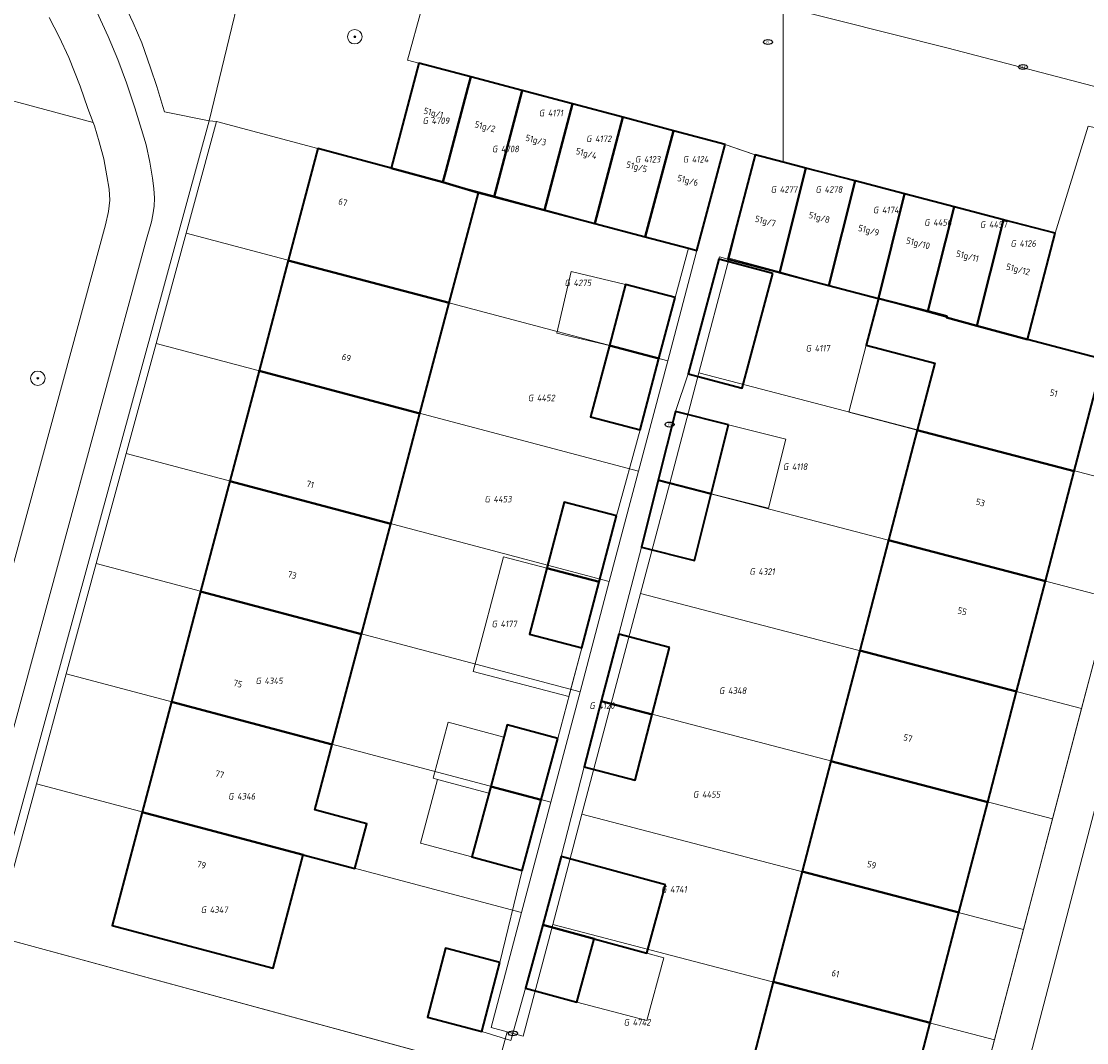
# Model space of a CAD drawing. Header units: metres. Extents: x 253395 to 254027, y 592765 to 593194.
# Tile 127 of 173: x 253658 to 253717, y 592904 to 592961. Entities that reach past the tile are written whole.
import ezdxf
from ezdxf.enums import TextEntityAlignment as Align
from ezdxf.lldxf.tags import DXFTag

# ---------------------------------------------------------------- set-up
doc = ezdxf.new("R2010")
doc.units = ezdxf.units.M
for name, color, linetype, lineweight in [('B-WE-GR-BEPLANTING_CULTUUR_HEESTERS-GV', 254, 'Continuous', 18), ('B-WE-GR-BOOM-S', 254, 'Continuous', 25), ('B-WE-IE-MEUBILAIR-S', 254, 'Continuous', 25), ('B-WE-KG-GRENS_PERCEEL-G', 254, 'KG-PERCEEL-SO', 18), ('B-WE-KG-GRENS_PERCEEL-S', 254, 'Continuous', 25), ('B-WE-OG-BEBOUWING-GV', 254, 'Continuous', 35), ('B-WE-OG-BEBOUWING-T18', 254, 'Continuous', 18), ('B-WE-OG-BEBOUWING_LUIFEL-GV', 254, 'Continuous', 18), ('B-WE-OG-BEBOUWING_OVERBOUWING-GV', 254, 'Continuous', 18), ('B-WE-OG-TERREIN_BEGROEID-GV', 254, 'Continuous', 18), ('B-WE-OG-TERREIN_ERF-GV', 254, 'Continuous', 18), ('B-WE-VH-OPENVERHARDING-GV', 254, 'Continuous', 18)]:
    doc.layers.add(name, color=color, linetype=linetype, lineweight=lineweight)
doc.styles.add('NLCS-ISO', font='txt')
doc.styles.add('NLCS-ISO-M200-T18', font='txt', dxfattribs={"height": 0.36})
doc.styles.get("Standard").update_dxf_attribs({"font": 'simplex.shx'})
tags = doc.linetypes.add('KG-PERCEEL-SO', pattern='A,5.5,-2,["P",Standard,S=1.8,R=0,X=-0.5,Y=-0.9],-2,5.5,-2,[5,NLCS.SHX,S=0.75,R=0,X=0,Y=0],-2', length=19).pattern_tags.tags
tags[6] = DXFTag(74, 10)

# ---------------------------------------------------------------- blocks, each defined once
blk = doc.blocks.new('SIE-MEUBILAIR_PUT_RIOOLPUT-SO')
blk.add_ellipse((0, 0), major_axis=(1.25, 0), ratio=0.54)
at = {"style": 'NLCS-ISO'}
blk.add_text('ri', height=0.75, dxfattribs=at).set_placement((-0.04, 0.07), align=Align.MIDDLE_CENTER)
blk = doc.blocks.new('SIE-MEUBILAIR_PUT_KOLK-SO')
blk.add_ellipse((0, 0), major_axis=(1.25, 0), ratio=0.54)
at = {"style": 'NLCS-ISO'}
blk.add_text('klk', height=0.75, dxfattribs=at).set_placement((0.03, 0), align=Align.MIDDLE_CENTER)
blk = doc.blocks.new('SGR-BOOM_GBKN-SO')
at = {"linetype": 'ByBlock', "lineweight": 18}
h = blk.add_hatch(color=0, dxfattribs=at)
h.dxf.hatch_style = 1
edge = h.paths.add_edge_path()
edge.add_arc((0, 0), 0.25, 0, 360)
at = {"color": 0, "linetype": 'ByBlock', "lineweight": 18}
for radius in [2, 0.25]:
    blk.add_circle((0, 0), radius, dxfattribs=at)
at = {"color": 0, "linetype": 'ByBlock', "lineweight": 18, "style": 'NLCS-ISO'}
blk.add_attdef('SOORT', (2.5, 0), '', height=1.5, dxfattribs=at)
blk = doc.blocks.new('SKG-PERCEELNUMMER-SO')
at = {"style": 'NLCS-ISO', "oblique": 10, "flags": 1}
for tag, p in [('GEMEENTECODE', (0, 2.55)), ('PERCEELGROOTTE', (0, -2.45))]:
    blk.add_attdef(tag, text='', height=1.8, dxfattribs=at).set_placement(p, align=Align.MIDDLE_CENTER)
at = {"style": 'NLCS-ISO', "oblique": 10}
blk.add_attdef('SECTIE', text='', height=1.8, dxfattribs=at).set_placement((-0.5, 0), align=Align.MIDDLE_RIGHT)
blk.add_attdef('PERCEELNUMMER', text='', height=1.8, dxfattribs=at).set_placement((0.5, 0), align=Align.MIDDLE_LEFT)

msp = doc.modelspace()

# ---------------------------------------------------------------- linework, layer by layer
at = {"layer": 'B-WE-GR-BEPLANTING_CULTUUR_HEESTERS-GV'}
for points in [[(253680.956, 592964.179), (253671.206, 592966.565), (253668.425, 592955.068), (253668.818, 592955.029), (253674.422, 592953.53), (253678.467, 592952.458), (253680, 592958.245), (253679.366, 592958.418)], [(253724.603, 592953.073), (253716.953, 592954.767), (253715.13, 592948.862), (253713.597, 592942.993), (253717.79, 592941.898), (253721.412, 592940.945)]]:
    msp.add_lwpolyline(points, close=True, dxfattribs=at)
at = {"layer": 'B-WE-KG-GRENS_PERCEEL-G'}
for points in [[(253700.087, 592976.085), (253700.105, 592952.786)], [(253678.467, 592952.458), (253680, 592958.245), (253682.862, 592957.487)], [(253681.326, 592951.687), (253681.486, 592952.292), (253682.703, 592956.887), (253682.862, 592957.487)], [(253682.862, 592957.487), (253685.698, 592956.735)], [(253684.159, 592950.922), (253685.698, 592956.735)], [(253685.698, 592956.735), (253688.482, 592955.998)], [(253686.939, 592950.172), (253688.482, 592955.998)], [(253688.482, 592955.998), (253691.266, 592955.26)], [(253667.142, 592948.863), (253668.818, 592955.029), (253674.422, 592953.53), (253678.467, 592952.458)], [(253689.72, 592949.422), (253691.266, 592955.26)], [(253691.266, 592955.26), (253694.05, 592954.522)], [(253692.501, 592948.672), (253694.05, 592954.522)], [(253694.05, 592954.522), (253696.902, 592953.766)], [(253696.902, 592953.766), (253695.349, 592947.904)], [(253696.902, 592953.766), (253697.759, 592953.468), (253698.565, 592953.188)], [(253698.565, 592953.188), (253697.135, 592947.487)], [(253698.565, 592953.188), (253700.105, 592952.786)], [(253701.361, 592952.458), (253700.105, 592952.786)], [(253678.467, 592952.458), (253681.326, 592951.687)], [(253699.922, 592946.726), (253701.361, 592952.458)], [(253704.09, 592951.745), (253701.361, 592952.458)], [(253681.326, 592951.687), (253684.159, 592950.922)], [(253702.642, 592945.984), (253704.09, 592951.745)], [(253706.818, 592951.033), (253704.09, 592951.745)], [(253684.159, 592950.922), (253686.939, 592950.172)], [(253705.362, 592945.241), (253706.818, 592951.033)], [(253709.546, 592950.32), (253706.818, 592951.033)], [(253708.082, 592944.499), (253709.546, 592950.32)], [(253712.274, 592949.608), (253709.546, 592950.32)], [(253686.939, 592950.172), (253689.72, 592949.422)], [(253689.72, 592949.422), (253692.501, 592948.672)], [(253710.807, 592943.755), (253712.274, 592949.608)], [(253715.13, 592948.862), (253712.274, 592949.608)], [(253665.489, 592942.783), (253667.142, 592948.863)], [(253667.142, 592948.863), (253693.736, 592941.814)], [(253692.501, 592948.672), (253695.349, 592947.904)], [(253713.597, 592942.993), (253715.13, 592948.862)], [(253695.332, 592947.84), (253693.736, 592941.814)], [(253695.349, 592947.904), (253695.332, 592947.84)], [(253697.135, 592947.487), (253695.46, 592941.166)], [(253697.135, 592947.487), (253699.922, 592946.726)], [(253699.922, 592946.726), (253702.642, 592945.984)], [(253702.642, 592945.984), (253705.362, 592945.241)], [(253705.362, 592945.241), (253708.082, 592944.499)], [(253708.082, 592944.499), (253710.807, 592943.755)], [(253710.807, 592943.755), (253713.597, 592942.993)], [(253663.836, 592936.704), (253665.489, 592942.783)], [(253665.489, 592942.783), (253692.122, 592935.724)], [(253721.411, 592940.945), (253713.597, 592942.993)], [(253693.736, 592941.814), (253692.122, 592935.724)], [(253695.46, 592941.166), (253693.846, 592935.076)], [(253719.797, 592934.811), (253695.46, 592941.166)], [(253662.184, 592930.625), (253663.836, 592936.704)], [(253663.836, 592936.704), (253690.509, 592929.635)], [(253692.122, 592935.724), (253690.509, 592929.635)], [(253692.232, 592928.986), (253693.846, 592935.076)], [(253718.196, 592928.717), (253693.846, 592935.076)], [(253660.531, 592924.545), (253662.184, 592930.625)], [(253662.184, 592930.625), (253688.895, 592923.544)], [(253690.509, 592929.635), (253688.895, 592923.544)], [(253690.618, 592922.898), (253692.232, 592928.986)], [(253716.59, 592922.622), (253692.232, 592928.986)], [(253716.59, 592922.622), (253718.196, 592928.717)], [(253658.879, 592918.466), (253660.531, 592924.545)], [(253660.531, 592924.545), (253687.281, 592917.454)], [(253688.895, 592923.544), (253687.281, 592917.454)], [(253689.004, 592916.807), (253690.618, 592922.898)], [(253714.986, 592916.533), (253690.618, 592922.898)], [(253714.986, 592916.533), (253716.59, 592922.622)], [(253684.274, 592902.545), (253656.595, 592910.066), (253658.879, 592918.466)], [(253658.879, 592918.466), (253685.668, 592911.365)], [(253687.281, 592917.454), (253685.668, 592911.365)], [(253687.39, 592910.717), (253689.004, 592916.807)], [(253713.385, 592910.441), (253689.004, 592916.807)], [(253713.385, 592910.441), (253714.986, 592916.533)], [(253685.668, 592911.365), (253683.99, 592905.03), (253684.869, 592904.792)], [(253684.869, 592904.792), (253685.756, 592904.551), (253687.39, 592910.717)], [(253711.784, 592904.347), (253687.39, 592910.717)], [(253711.784, 592904.347), (253713.385, 592910.441)], [(253684.869, 592904.792), (253684.274, 592902.545)], [(253699.93, 592898.291), (253709.545, 592895.825), (253711.784, 592904.347)]]:
    msp.add_lwpolyline(points, dxfattribs=at)
at = {"layer": 'B-WE-OG-BEBOUWING-GV'}
for points in [[(253682.862, 592957.487), (253680, 592958.245), (253678.467, 592952.458), (253681.326, 592951.687), (253681.486, 592952.292), (253682.703, 592956.887)], [(253685.698, 592956.735), (253682.862, 592957.487), (253682.703, 592956.887), (253681.486, 592952.292), (253681.326, 592951.687), (253683.286, 592951.101), (253684.146, 592950.873)], [(253688.482, 592955.998), (253685.698, 592956.735), (253684.146, 592950.873), (253686.929, 592950.135)], [(253691.266, 592955.26), (253688.482, 592955.998), (253686.929, 592950.135), (253689.714, 592949.398)], [(253694.05, 592954.522), (253691.266, 592955.26), (253689.714, 592949.398), (253692.498, 592948.66)], [(253696.902, 592953.766), (253694.05, 592954.522), (253692.498, 592948.66), (253694.877, 592948.029), (253695.349, 592947.904)], [(253678.467, 592952.458), (253674.422, 592953.53), (253672.789, 592947.366), (253681.672, 592945.012), (253683.286, 592951.101), (253681.326, 592951.687)], [(253700.105, 592952.786), (253698.565, 592953.188), (253697.062, 592947.433), (253699.912, 592946.689), (253699.922, 592946.726), (253701.361, 592952.458)], [(253699.912, 592946.689), (253702.64, 592945.976), (253704.09, 592951.745), (253701.361, 592952.458), (253699.922, 592946.726)], [(253702.64, 592945.976), (253705.368, 592945.264), (253706.818, 592951.033), (253704.09, 592951.745)], [(253709.546, 592950.32), (253706.818, 592951.033), (253705.368, 592945.264), (253708.095, 592944.552)], [(253712.274, 592949.608), (253709.546, 592950.32), (253708.095, 592944.552), (253709.153, 592944.276), (253709.136, 592944.211), (253710.807, 592943.755)], [(253715.13, 592948.862), (253712.274, 592949.608), (253710.807, 592943.755), (253713.597, 592942.993)], [(253681.672, 592945.012), (253672.789, 592947.366), (253671.175, 592941.276), (253680.059, 592938.921)], [(253699.544, 592946.643), (253696.565, 592947.438), (253694.874, 592941.1), (253697.853, 592940.305)], [(253694.14, 592945.315), (253691.402, 592946.036), (253690.515, 592942.668), (253693.253, 592941.942)], [(253717.79, 592941.898), (253713.597, 592942.993), (253710.807, 592943.755), (253709.136, 592944.211), (253709.153, 592944.276), (253708.095, 592944.552), (253705.368, 592945.264), (253704.693, 592942.676), (253708.477, 592941.688), (253707.513, 592937.998), (253716.18, 592935.734)], [(253693.253, 592941.942), (253690.515, 592942.668), (253689.479, 592938.732), (253692.218, 592938.011)], [(253680.059, 592938.921), (253671.175, 592941.276), (253669.561, 592935.187), (253678.445, 592932.832)], [(253697.089, 592938.291), (253694.159, 592939.022), (253693.216, 592935.24), (253696.138, 592934.477)], [(253716.18, 592935.734), (253707.513, 592937.998), (253705.927, 592931.921), (253714.593, 592929.658)], [(253678.445, 592932.832), (253669.561, 592935.187), (253667.947, 592929.097), (253676.831, 592926.742)], [(253696.138, 592934.477), (253693.216, 592935.24), (253692.292, 592931.537), (253695.222, 592930.806)], [(253690.9, 592933.257), (253688.016, 592934.013), (253687.062, 592930.375), (253689.946, 592929.619)], [(253714.593, 592929.658), (253705.927, 592931.921), (253704.335, 592925.824), (253713.001, 592923.56)], [(253689.946, 592929.619), (253687.062, 592930.375), (253686.108, 592926.737), (253688.992, 592925.98)], [(253676.831, 592926.742), (253667.947, 592929.097), (253666.334, 592923.007), (253675.217, 592920.652)], [(253693.836, 592925.999), (253691.029, 592926.729), (253690.07, 592923.041), (253692.876, 592922.308)], [(253713.001, 592923.56), (253704.335, 592925.824), (253702.743, 592919.731), (253711.41, 592917.467)], [(253675.217, 592920.652), (253666.334, 592923.007), (253664.72, 592916.918), (253673.604, 592914.563), (253676.463, 592913.806), (253677.117, 592916.272), (253674.257, 592917.03)], [(253692.876, 592922.308), (253690.07, 592923.041), (253689.125, 592919.407), (253691.932, 592918.677)], [(253687.661, 592920.981), (253684.876, 592921.73), (253683.962, 592918.334), (253686.751, 592917.595)], [(253711.41, 592917.467), (253702.743, 592919.731), (253701.151, 592913.635), (253709.818, 592911.372)], [(253686.751, 592917.595), (253683.962, 592918.334), (253682.916, 592914.444), (253685.702, 592913.695)], [(253673.604, 592914.563), (253664.72, 592916.918), (253663.06, 592910.654), (253671.944, 592908.299)], [(253693.618, 592912.905), (253687.862, 592914.471), (253686.833, 592910.686), (253689.672, 592909.913), (253692.589, 592909.12)], [(253709.818, 592911.372), (253701.151, 592913.635), (253699.559, 592907.539), (253708.226, 592905.276)], [(253689.672, 592909.913), (253686.833, 592910.686), (253685.885, 592907.203), (253688.724, 592906.431)], [(253684.466, 592908.614), (253681.465, 592909.402), (253680.467, 592905.597), (253683.468, 592904.809)], [(253708.226, 592905.276), (253699.559, 592907.539), (253697.917, 592901.251), (253706.584, 592898.988)]]:
    msp.add_lwpolyline(points, close=True, dxfattribs=at)
at = {"layer": 'B-WE-OG-BEBOUWING_LUIFEL-GV'}
for points in [[(253690.515, 592942.668), (253691.402, 592946.036), (253688.411, 592946.751), (253687.612, 592943.349)], [(253708.477, 592941.688), (253704.693, 592942.676), (253703.743, 592938.983), (253707.513, 592937.998)], [(253696.138, 592934.477), (253699.306, 592933.687), (253700.257, 592937.501), (253697.089, 592938.291)], [(253687.062, 592930.375), (253684.661, 592931.005), (253683, 592924.67), (253688.275, 592923.286), (253688.992, 592925.98), (253686.108, 592926.737)], [(253684.693, 592921.049), (253681.614, 592921.878), (253680.781, 592918.784), (253681.031, 592918.716), (253683.86, 592917.956), (253683.962, 592918.334)], [(253683.86, 592917.956), (253681.031, 592918.716), (253680.087, 592915.205), (253682.916, 592914.444)]]:
    msp.add_lwpolyline(points, close=True, dxfattribs=at)
at = {"layer": 'B-WE-OG-BEBOUWING_OVERBOUWING-GV'}
msp.add_lwpolyline([(253693.522, 592908.877), (253692.589, 592909.12), (253689.672, 592909.913), (253688.724, 592906.431), (253692.584, 592905.402)], close=True, dxfattribs=at)
at = {"layer": 'B-WE-OG-TERREIN_BEGROEID-GV'}
for points in [[(253671.206, 592966.565), (253661.551, 592969.165), (253661.529, 592968.437), (253661.544, 592967.732), (253661.641, 592966.801), (253661.792, 592966.058), (253662.054, 592965.255), (253662.332, 592964.445), (253662.737, 592963.552), (253663.202, 592962.629), (253663.66, 592961.691), (253664.23, 592960.483), (253664.711, 592959.372), (253665.183, 592957.984), (253665.529, 592956.956), (253665.87, 592955.852), (253665.96, 592955.564), (253668.425, 592955.068)], [(253656.595, 592910.066), (253656.12, 592910.192), (253650.151, 592887.741), (253705.715, 592881.284), (253709.541, 592895.826), (253699.93, 592898.291)]]:
    msp.add_lwpolyline(points, close=True, dxfattribs=at)
for points in [[(253627.585, 592952.094), (253645.755, 592956.631), (253653.687, 592958.021), (253653.508, 592957.249), (253662.011, 592954.971), (253661.72, 592955.74), (253661.3, 592956.971), (253660.67, 592958.554), (253660.144, 592959.71), (253659.589, 592960.768)], [(253651.137, 592906.84), (253662.703, 592949.324), (253662.868, 592950.059), (253662.928, 592950.69), (253662.901, 592951.291), (253662.778, 592952.025), (253662.613, 592952.963), (253662.351, 592953.909), (253662.08, 592954.787), (253662.011, 592954.971), (253653.508, 592957.249)], [(253718.088, 592920.033), (253707.88, 592880.973), (253736.605, 592877.613)]]:
    msp.add_lwpolyline(points, dxfattribs=at)
at = {"layer": 'B-WE-OG-TERREIN_ERF-GV'}
for points in [[(253697.917, 592901.251), (253699.559, 592907.539), (253701.151, 592913.635), (253702.743, 592919.731), (253704.335, 592925.824), (253705.927, 592931.921), (253707.513, 592937.998), (253708.477, 592941.688), (253704.693, 592942.676), (253705.368, 592945.264), (253702.64, 592945.976), (253699.912, 592946.689), (253697.062, 592947.433), (253696.596, 592947.555), (253696.565, 592947.438), (253699.544, 592946.643), (253697.853, 592940.305), (253694.874, 592941.1), (253694.159, 592939.022), (253697.089, 592938.291), (253696.138, 592934.477), (253695.222, 592930.806), (253692.292, 592931.537), (253691.029, 592926.729), (253693.836, 592925.999), (253692.876, 592922.308), (253691.932, 592918.677), (253689.125, 592919.407), (253687.862, 592914.471), (253693.618, 592912.905), (253692.589, 592909.12), (253693.522, 592908.877), (253692.584, 592905.402), (253688.724, 592906.431), (253685.885, 592907.203), (253685.084, 592904.301), (253683.468, 592904.809), (253680.467, 592905.597), (253681.465, 592909.402), (253684.466, 592908.614), (253685.702, 592913.695), (253682.916, 592914.444), (253683.962, 592918.334), (253684.876, 592921.73), (253687.661, 592920.981), (253688.992, 592925.98), (253686.108, 592926.737), (253687.062, 592930.375), (253688.016, 592934.013), (253690.9, 592933.257), (253692.218, 592938.011), (253689.479, 592938.732), (253690.515, 592942.668), (253691.402, 592946.036), (253694.14, 592945.315), (253694.877, 592948.029), (253692.498, 592948.66), (253689.714, 592949.398), (253686.929, 592950.135), (253684.146, 592950.873), (253683.286, 592951.101), (253681.672, 592945.012), (253680.059, 592938.921), (253678.445, 592932.832), (253676.831, 592926.742), (253675.217, 592920.652), (253674.257, 592917.03), (253677.117, 592916.272), (253676.463, 592913.806), (253673.604, 592914.563), (253671.944, 592908.299), (253663.06, 592910.654), (253664.72, 592916.918), (253666.334, 592923.007), (253667.947, 592929.097), (253669.561, 592935.187), (253671.175, 592941.276), (253672.789, 592947.366), (253674.422, 592953.53), (253668.818, 592955.029), (253668.425, 592955.068), (253656.12, 592910.192)], [(253717.79, 592941.898), (253716.18, 592935.734), (253714.593, 592929.658), (253713.001, 592923.56), (253711.41, 592917.467), (253709.818, 592911.372), (253708.226, 592905.276), (253706.584, 592898.988)], [(253709.541, 592895.826), (253721.412, 592940.945)], [(253656.595, 592910.066), (253699.93, 592898.291)]]:
    msp.add_lwpolyline(points, dxfattribs=at)
at = {"layer": 'B-WE-VH-OPENVERHARDING-GV'}
for points in [[(253671.896, 592968.486), (253709.219, 592959.073), (253718.795, 592956.575), (253758.495, 592946.357), (253752.466, 592956.553), (253751.891, 592956.243), (253751.293, 592955.98), (253750.676, 592955.764), (253750.045, 592955.598), (253749.402, 592955.481), (253748.752, 592955.415), (253748.099, 592955.399), (253747.447, 592955.436), (253746.8, 592955.523), (253746.161, 592955.66), (253724.244, 592961.282)], [(253718.795, 592956.575), (253709.219, 592959.073), (253671.896, 592968.486)], [(253680.956, 592964.179), (253679.366, 592958.418), (253680, 592958.245), (253682.862, 592957.487), (253685.698, 592956.735), (253688.482, 592955.998), (253691.266, 592955.26), (253694.05, 592954.522), (253696.902, 592953.766), (253698.565, 592953.188), (253700.105, 592952.786), (253701.361, 592952.458), (253704.09, 592951.745), (253706.818, 592951.033), (253709.546, 592950.32), (253712.274, 592949.608), (253715.13, 592948.862), (253716.953, 592954.767)], [(253650.151, 592887.741), (253656.12, 592910.192), (253668.425, 592955.068), (253665.96, 592955.564), (253665.87, 592955.852), (253665.529, 592956.956), (253665.183, 592957.984), (253664.711, 592959.372), (253664.23, 592960.483), (253663.66, 592961.691)], [(253652.846, 592904.071), (253664.917, 592948.405), (253665.232, 592949.5), (253665.315, 592949.883), (253665.39, 592950.348), (253665.397, 592950.798), (253665.356, 592951.338), (253665.292, 592951.909), (253665.135, 592952.787), (253664.932, 592953.733), (253664.677, 592954.588), (253664.317, 592955.789), (253663.851, 592957.154), (253663.386, 592958.46), (253662.846, 592959.721), (253662.216, 592961.087)], [(253662.216, 592961.087), (253662.846, 592959.721), (253663.386, 592958.46), (253663.851, 592957.154), (253664.317, 592955.789), (253664.677, 592954.588), (253664.932, 592953.733), (253665.135, 592952.787), (253665.292, 592951.909), (253665.356, 592951.338), (253665.397, 592950.798), (253665.39, 592950.348), (253665.315, 592949.883), (253665.232, 592949.5), (253664.917, 592948.405), (253652.846, 592904.071)], [(253659.589, 592960.768), (253660.144, 592959.71), (253660.67, 592958.554), (253661.3, 592956.971), (253661.72, 592955.74), (253662.011, 592954.971), (253662.08, 592954.787), (253662.351, 592953.909), (253662.613, 592952.963), (253662.778, 592952.025), (253662.901, 592951.291), (253662.928, 592950.69), (253662.868, 592950.059), (253662.703, 592949.324), (253651.137, 592906.84), (253650.31, 592904.759), (253650.181, 592904.477), (253650.037, 592904.202), (253649.88, 592903.934)]]:
    msp.add_lwpolyline(points, dxfattribs=at)
for points in [[(253698.565, 592953.188), (253696.902, 592953.766), (253695.349, 592947.904), (253694.877, 592948.029), (253694.14, 592945.315), (253693.253, 592941.942), (253692.218, 592938.011), (253690.9, 592933.257), (253689.946, 592929.619), (253688.992, 592925.98), (253687.661, 592920.981), (253686.751, 592917.595), (253685.702, 592913.695), (253684.466, 592908.614), (253683.468, 592904.809), (253685.084, 592904.301), (253685.885, 592907.203), (253686.833, 592910.686), (253687.862, 592914.471), (253689.125, 592919.407), (253690.07, 592923.041), (253691.029, 592926.729), (253692.292, 592931.537), (253693.216, 592935.24), (253694.159, 592939.022), (253694.874, 592941.1), (253696.565, 592947.438), (253696.596, 592947.555), (253697.062, 592947.433)], [(253726.577, 592952.518), (253724.603, 592953.073), (253721.412, 592940.945), (253709.541, 592895.826), (253705.715, 592881.284), (253707.88, 592880.973), (253718.088, 592920.033), (253718.998, 592923.515), (253719.289, 592924.629)]]:
    msp.add_lwpolyline(points, close=True, dxfattribs=at)

# ---------------------------------------------------------------- block references
at = {"layer": 'B-WE-GR-BOOM-S', "xscale": 0.2, "yscale": 0.2, "zscale": 0.2}
for p in [(253676.459, 592959.709), (253658.958, 592940.855)]:
    msp.add_blockref('SGR-BOOM_GBKN-SO', p, dxfattribs=at)
at = {"layer": 'B-WE-IE-MEUBILAIR-S', "xscale": 0.2, "yscale": 0.2, "zscale": 0.2}
for name, p in [('SIE-MEUBILAIR_PUT_RIOOLPUT-SO', (253699.273, 592959.414)), ('SIE-MEUBILAIR_PUT_KOLK-SO', (253713.349, 592958.037)), ('SIE-MEUBILAIR_PUT_RIOOLPUT-SO', (253693.837, 592938.302)), ('SIE-MEUBILAIR_PUT_RIOOLPUT-SO', (253685.187, 592904.705))]:
    msp.add_blockref(name, p, dxfattribs=at)
at = {"layer": 'B-WE-KG-GRENS_PERCEEL-S', "xscale": 0.2, "yscale": 0.2, "zscale": 0.2}
for p, values in [((253687.015, 592955.495), {'PERCEELNUMMER': '4171', 'SECTIE': 'G'}), ((253680.594, 592955.069), {'PERCEELNUMMER': '4709', 'SECTIE': 'G'}), ((253689.625, 592954.075), {'PERCEELNUMMER': '4172', 'SECTIE': 'G'}), ((253684.43, 592953.512), {'PERCEELNUMMER': '4708', 'SECTIE': 'G'}), ((253692.325, 592952.945), {'PERCEELNUMMER': '4123', 'SECTIE': 'G'}), ((253694.965, 592952.945), {'PERCEELNUMMER': '4124', 'SECTIE': 'G'}), ((253699.818, 592951.279), {'PERCEELNUMMER': '4277', 'SECTIE': 'G'}), ((253702.289, 592951.279), {'PERCEELNUMMER': '4278', 'SECTIE': 'G'}), ((253705.465, 592950.145), {'PERCEELNUMMER': '4174', 'SECTIE': 'G'}), ((253708.291, 592949.458), {'PERCEELNUMMER': '4456', 'SECTIE': 'G'}), ((253711.369, 592949.344), {'PERCEELNUMMER': '4457', 'SECTIE': 'G'}), ((253713.055, 592948.295), {'PERCEELNUMMER': '4126', 'SECTIE': 'G'}), ((253688.432, 592946.123), {'PERCEELNUMMER': '4275', 'SECTIE': 'G'}), ((253701.748, 592942.513), {'PERCEELNUMMER': '4117', 'SECTIE': 'G'}), ((253686.408, 592939.77), {'PERCEELNUMMER': '4452', 'SECTIE': 'G'}), ((253700.491, 592935.978), {'PERCEELNUMMER': '4118', 'SECTIE': 'G'}), ((253684.014, 592934.185), {'PERCEELNUMMER': '4453', 'SECTIE': 'G'}), ((253698.641, 592930.188), {'PERCEELNUMMER': '4321', 'SECTIE': 'G'}), ((253684.403, 592927.298), {'PERCEELNUMMER': '4177', 'SECTIE': 'G'}), ((253671.372, 592924.155), {'PERCEELNUMMER': '4345', 'SECTIE': 'G'}), ((253696.963, 592923.615), {'PERCEELNUMMER': '4348', 'SECTIE': 'G'}), ((253689.805, 592922.785), {'PERCEELNUMMER': '4120', 'SECTIE': 'G'}), ((253669.861, 592917.785), {'PERCEELNUMMER': '4346', 'SECTIE': 'G'}), ((253695.526, 592917.887), {'PERCEELNUMMER': '4455', 'SECTIE': 'G'}), ((253693.765, 592912.649), {'PERCEELNUMMER': '4741', 'SECTIE': 'G'}), ((253668.349, 592911.522), {'PERCEELNUMMER': '4347', 'SECTIE': 'G'}), ((253691.7, 592905.311), {'PERCEELNUMMER': '4742', 'SECTIE': 'G'})]:
    msp.add_blockref('SKG-PERCEELNUMMER-SO', p, dxfattribs=at).add_auto_attribs(values)

# ---------------------------------------------------------------- texts
at = {"layer": 'B-WE-OG-BEBOUWING-T18', "style": 'NLCS-ISO-M200-T18'}
for s, rotation, p in [('51g/1', 345.2, (253680.791, 592955.449)), ('51g/2', 345.2, (253683.639, 592954.695)), ('51g/3', 345.2, (253686.45, 592953.95)), ('51g/4', 345.2, (253689.233, 592953.212)), ('51g/5', 345.2, (253692.017, 592952.474)), ('51g/6', 345.2, (253694.835, 592951.727)), ('67', 345.2, (253675.804, 592950.577)), ('51g/7', 345.4, (253699.118, 592949.48)), ('51g/8', 345.4, (253702.094, 592949.683)), ('51g/9', 345.4, (253704.823, 592948.97)), ('51g/10', 345.4, (253707.55, 592948.258)), ('51g/11', 345.4, (253710.279, 592947.545)), ('51g/12', 345.4, (253713.07, 592946.816)), ('69', 345.2, (253676, 592942)), ('51', 345.2, (253715.053, 592940.039)), ('71', 345.2, (253674, 592935)), ('53', 345.4, (253711, 592934)), ('73', 345.2, (253673, 592930)), ('55', 345.4, (253710, 592928)), ('75', 345.2, (253670, 592924)), ('57', 345.4, (253707, 592921)), ('77', 345.2, (253669, 592919)), ('79', 345.2, (253668, 592914)), ('59', 345.4, (253705, 592914)), ('61', 345.4, (253703, 592908))]:
    msp.add_text(s, height=0.36, rotation=rotation, dxfattribs=at).set_placement(p, align=Align.MIDDLE)

doc.saveas('drawing.dxf')
